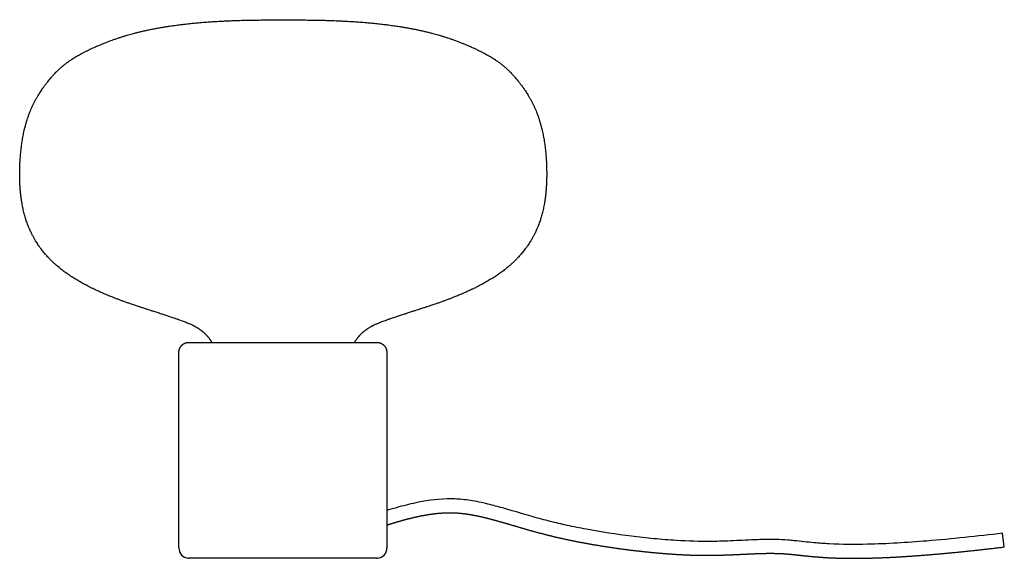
# Model space of a CAD drawing. Header units: millimetres. Extents: x 18.7 to 61.4, y 271.6 to 295.
import ezdxf

# ---------------------------------------------------------------- set-up
doc = ezdxf.new("R2010")
doc.units = ezdxf.units.MM
doc.header["$MEASUREMENT"] = 0
doc.layers.add('Default', color=7, linetype='Continuous', true_color=0x000000)
doc.layers.add('Make2D$visible$lines', color=7, linetype='Continuous', true_color=0x000000)

msp = doc.modelspace()

# ---------------------------------------------------------------- linework, layer by layer
at = {"layer": 'Default'}
for p, q in [((25.963, 280.966), (34.201, 280.966)), ((25.574, 272.059), (25.574, 280.521)), ((34.59, 280.521), (34.59, 272.059))]:
    msp.add_line(p, q, dxfattribs=at)
for centre, start, end in [((26.004, 272.044), 177.9575, 267.8003), ((34.16, 272.044), 272.1997, 2.0425)]:
    msp.add_arc(centre, 0.43, start, end, dxfattribs=at)
for points in [[(27.015, 280.943), (27.004, 280.971), (26.995, 280.987), (26.987, 281.001), (26.969, 281.03), (26.961, 281.044), (26.943, 281.072), (26.924, 281.099), (26.905, 281.126), (26.886, 281.152), (26.876, 281.164), (26.856, 281.19), (26.846, 281.202), (26.825, 281.227), (26.818, 281.235), (26.804, 281.251), (26.789, 281.267), (26.775, 281.282), (26.753, 281.305), (26.739, 281.319), (26.731, 281.327), (26.708, 281.349), (26.693, 281.363), (26.669, 281.384), (26.637, 281.411), (26.621, 281.425), (26.6, 281.441), (26.571, 281.464), (26.55, 281.48), (26.529, 281.495), (26.499, 281.516), (26.478, 281.531), (26.468, 281.538), (26.446, 281.552), (26.424, 281.566), (26.414, 281.573), (26.37, 281.599), (26.358, 281.606), (26.302, 281.638), (26.279, 281.651), (26.256, 281.663), (26.244, 281.669), (26.198, 281.693), (26.186, 281.699), (26.139, 281.722), (26.071, 281.753), (26.016, 281.777), (25.982, 281.792), (25.917, 281.819), (25.818, 281.858), (25.746, 281.886), (25.619, 281.931), (25.493, 281.976), (25.476, 281.982), (25.262, 282.053), (25.094, 282.108), (25.031, 282.128), (24.945, 282.157), (24.772, 282.213), (24.587, 282.274), (24.408, 282.332), (24.303, 282.367), (24.224, 282.393), (24.093, 282.435), (23.94, 282.486), (23.829, 282.522), (23.697, 282.565), (23.618, 282.592), (23.519, 282.627), (23.425, 282.659), (23.257, 282.717), (23.128, 282.762), (23.003, 282.809), (22.859, 282.862), (22.741, 282.909), (22.603, 282.963), (22.357, 283.066), (22.143, 283.16), (22.122, 283.169), (21.905, 283.271), (21.898, 283.274), (21.795, 283.326), (21.684, 283.38), (21.585, 283.432), (21.487, 283.484), (21.386, 283.54), (21.292, 283.592), (21.196, 283.649), (21.106, 283.702), (21.014, 283.76), (20.929, 283.813), (20.922, 283.817), (20.841, 283.872), (20.759, 283.927), (20.675, 283.987), (20.591, 284.048), (20.519, 284.102), (20.402, 284.196), (20.436, 284.167), (20.328, 284.257), (20.255, 284.32), (20.217, 284.354), (20.152, 284.414), (20.115, 284.449), (20.078, 284.484), (20.01, 284.551), (19.979, 284.583), (19.879, 284.689), (19.82, 284.755), (19.787, 284.793), (19.725, 284.866), (19.665, 284.941), (19.606, 285.017), (19.549, 285.094), (19.519, 285.135), (19.468, 285.21), (19.415, 285.291), (19.36, 285.379), (19.337, 285.418), (19.288, 285.504), (19.217, 285.636), (19.172, 285.725), (19.089, 285.908), (19.05, 286.002), (19.013, 286.098), (18.978, 286.196), (18.945, 286.295), (18.929, 286.346), (18.899, 286.448), (18.871, 286.552), (18.844, 286.658), (18.82, 286.766), (18.797, 286.876), (18.776, 286.988), (18.749, 287.159), (18.742, 287.209), (18.741, 287.218), (18.739, 287.228), (18.738, 287.236), (18.737, 287.243), (18.736, 287.252), (18.734, 287.265), (18.733, 287.276), (18.731, 287.29), (18.73, 287.299), (18.729, 287.312), (18.727, 287.323), (18.726, 287.336), (18.722, 287.368), (18.719, 287.395), (18.715, 287.431), (18.713, 287.456), (18.71, 287.484), (18.707, 287.517), (18.704, 287.555), (18.703, 287.57), (18.7, 287.606), (18.698, 287.641), (18.695, 287.676), (18.693, 287.702), (18.69, 287.738), (18.688, 287.766), (18.685, 287.841), (18.683, 287.893), (18.68, 287.962), (18.679, 287.993), (18.678, 288.021), (18.677, 288.08), (18.677, 288.107), (18.676, 288.131), (18.676, 288.151), (18.676, 288.185), (18.675, 288.218), (18.675, 288.245), (18.674, 288.281), (18.675, 288.34), (18.676, 288.369), (18.676, 288.411), (18.678, 288.542), (18.684, 288.673), (18.686, 288.737), (18.689, 288.803), (18.698, 288.932), (18.707, 289.062), (18.719, 289.188), (18.731, 289.315), (18.747, 289.438), (18.762, 289.561), (18.781, 289.679), (18.799, 289.798), (18.842, 290.026), (18.906, 290.298), (18.934, 290.404), (18.979, 290.559), (19.011, 290.659), (19.062, 290.807), (19.117, 290.952), (19.157, 291.05), (19.217, 291.186), (19.283, 291.324), (19.328, 291.412), (19.398, 291.539), (19.446, 291.624), (19.472, 291.668), (19.523, 291.751), (19.571, 291.827), (19.623, 291.906), (19.73, 292.059), (19.787, 292.135), (19.897, 292.278), (19.951, 292.345), (20.01, 292.413), (20.064, 292.477), (20.068, 292.482), (20.177, 292.602), (20.239, 292.667), (20.35, 292.777), (20.442, 292.862), (20.538, 292.945), (20.631, 293.021), (20.734, 293.099), (20.836, 293.172), (20.942, 293.244), (21.019, 293.293), (21.062, 293.319), (21.185, 293.392), (21.266, 293.439), (21.358, 293.489), (21.451, 293.539), (21.543, 293.585), (21.737, 293.68), (21.841, 293.728), (22.064, 293.827), (22.282, 293.917), (22.385, 293.957), (22.722, 294.084), (22.856, 294.13), (22.963, 294.167), (23.102, 294.212), (23.215, 294.248), (23.361, 294.291), (23.633, 294.366), (23.762, 294.401), (23.924, 294.439), (24.086, 294.477), (24.235, 294.509), (24.436, 294.55), (24.585, 294.578), (24.782, 294.614), (24.947, 294.641), (25.111, 294.668), (25.338, 294.701), (25.596, 294.736), (25.784, 294.758), (26.04, 294.788), (26.256, 294.809), (26.473, 294.83), (26.785, 294.853), (27.037, 294.872), (27.154, 294.879), (27.285, 294.886), (27.52, 294.899), (27.671, 294.907), (27.941, 294.917), (28.163, 294.925), (28.385, 294.933), (29.018, 294.941), (29.251, 294.944), (29.557, 294.948), (29.736, 294.951), (29.869, 294.952), (30.096, 294.955)], [(30.096, 294.955), (30.324, 294.952), (30.457, 294.951), (30.636, 294.948), (30.942, 294.944), (31.175, 294.941), (31.808, 294.933), (32.03, 294.925), (32.252, 294.917), (32.522, 294.907), (32.673, 294.899), (32.908, 294.886), (33.039, 294.879), (33.156, 294.872), (33.408, 294.853), (33.72, 294.83), (33.936, 294.809), (34.153, 294.788), (34.409, 294.758), (34.597, 294.736), (34.855, 294.701), (35.082, 294.668), (35.246, 294.641), (35.411, 294.614), (35.608, 294.578), (35.757, 294.55), (35.957, 294.509), (36.107, 294.477), (36.269, 294.439), (36.431, 294.401), (36.559, 294.366), (36.832, 294.291), (36.978, 294.248), (37.091, 294.212), (37.23, 294.167), (37.337, 294.13), (37.471, 294.084), (37.808, 293.957), (37.911, 293.917), (38.129, 293.827), (38.352, 293.728), (38.456, 293.68), (38.65, 293.585), (38.742, 293.539), (38.834, 293.489), (38.927, 293.439), (39.008, 293.392), (39.131, 293.319), (39.174, 293.293), (39.251, 293.244), (39.357, 293.172), (39.459, 293.099), (39.562, 293.021), (39.655, 292.945), (39.751, 292.862), (39.843, 292.777), (39.954, 292.667), (40.016, 292.602), (40.125, 292.482), (40.129, 292.477), (40.183, 292.413), (40.242, 292.345), (40.295, 292.278), (40.406, 292.135), (40.463, 292.059), (40.57, 291.906), (40.622, 291.827), (40.67, 291.751), (40.721, 291.668), (40.747, 291.624), (40.795, 291.539), (40.865, 291.412), (40.91, 291.324), (40.975, 291.186), (41.036, 291.05), (41.076, 290.952), (41.131, 290.807), (41.182, 290.659), (41.214, 290.559), (41.259, 290.404), (41.287, 290.298), (41.35, 290.026), (41.394, 289.798), (41.412, 289.679), (41.431, 289.561), (41.446, 289.438), (41.462, 289.315), (41.474, 289.188), (41.486, 289.062), (41.495, 288.932), (41.504, 288.803), (41.506, 288.737), (41.509, 288.673), (41.515, 288.542), (41.517, 288.411), (41.517, 288.369), (41.518, 288.34), (41.518, 288.281), (41.518, 288.245), (41.518, 288.218), (41.517, 288.185), (41.517, 288.151), (41.517, 288.131), (41.516, 288.107), (41.516, 288.08), (41.515, 288.021), (41.514, 287.993), (41.513, 287.962), (41.51, 287.893), (41.508, 287.841), (41.504, 287.766), (41.502, 287.738), (41.5, 287.702), (41.498, 287.676), (41.495, 287.641), (41.493, 287.606), (41.49, 287.57), (41.489, 287.555), (41.486, 287.517), (41.483, 287.484), (41.48, 287.456), (41.478, 287.431), (41.474, 287.395), (41.471, 287.368), (41.467, 287.336), (41.466, 287.323), (41.464, 287.312), (41.463, 287.299), (41.462, 287.29), (41.46, 287.276), (41.459, 287.265), (41.457, 287.252), (41.456, 287.243), (41.455, 287.236), (41.454, 287.228), (41.452, 287.218), (41.451, 287.209), (41.444, 287.159), (41.417, 286.988), (41.396, 286.876), (41.373, 286.766), (41.349, 286.658), (41.322, 286.552), (41.294, 286.448), (41.263, 286.346), (41.248, 286.295), (41.215, 286.196), (41.18, 286.098), (41.143, 286.002), (41.104, 285.908), (41.021, 285.725), (40.976, 285.636), (40.905, 285.504), (40.856, 285.418), (40.833, 285.379), (40.778, 285.291), (40.725, 285.21), (40.674, 285.135), (40.644, 285.094), (40.587, 285.017), (40.528, 284.941), (40.468, 284.866), (40.406, 284.793), (40.373, 284.755), (40.314, 284.689), (40.213, 284.583), (40.183, 284.551), (40.115, 284.484), (40.078, 284.449), (40.041, 284.414), (39.976, 284.354), (39.938, 284.32), (39.865, 284.257), (39.756, 284.167), (39.791, 284.196), (39.674, 284.102), (39.602, 284.048), (39.518, 283.987), (39.434, 283.927), (39.352, 283.872), (39.271, 283.817), (39.264, 283.813), (39.179, 283.76), (39.087, 283.702), (38.997, 283.649), (38.901, 283.592), (38.807, 283.54), (38.706, 283.484), (38.607, 283.432), (38.509, 283.38), (38.398, 283.326), (38.295, 283.274), (38.288, 283.271), (38.07, 283.169), (38.05, 283.16), (37.836, 283.066), (37.59, 282.963), (37.452, 282.909), (37.333, 282.862), (37.189, 282.809), (37.065, 282.762), (36.936, 282.717), (36.768, 282.659), (36.674, 282.627), (36.574, 282.592), (36.496, 282.565), (36.364, 282.522), (36.253, 282.486), (36.1, 282.435), (35.969, 282.393), (35.89, 282.367), (35.785, 282.332), (35.606, 282.274), (35.421, 282.213), (35.248, 282.157), (35.162, 282.128), (35.099, 282.108), (34.931, 282.053), (34.716, 281.982), (34.7, 281.976), (34.574, 281.931), (34.447, 281.886), (34.374, 281.858), (34.276, 281.819), (34.211, 281.792), (34.176, 281.777), (34.122, 281.753), (34.054, 281.722), (34.007, 281.699), (33.995, 281.693), (33.949, 281.669), (33.936, 281.663), (33.914, 281.651), (33.891, 281.638), (33.834, 281.606), (33.823, 281.599), (33.779, 281.573), (33.769, 281.566), (33.747, 281.552), (33.725, 281.538), (33.715, 281.531), (33.694, 281.516), (33.663, 281.495), (33.643, 281.48), (33.622, 281.464), (33.592, 281.441), (33.572, 281.425), (33.556, 281.411), (33.524, 281.384), (33.5, 281.363), (33.485, 281.349), (33.462, 281.327), (33.454, 281.319), (33.44, 281.305), (33.418, 281.282), (33.404, 281.267), (33.389, 281.251), (33.375, 281.235), (33.368, 281.227), (33.347, 281.202), (33.337, 281.19), (33.317, 281.164), (33.307, 281.152), (33.288, 281.126), (33.269, 281.099), (33.25, 281.072), (33.232, 281.044), (33.224, 281.03), (33.206, 281.001), (33.198, 280.987), (33.189, 280.971), (33.178, 280.943)]]:
    msp.add_open_spline(points, degree=3, dxfattribs=at)
for points, weights, knots in [([(25.574, 280.521), (25.573, 280.702), (25.695, 280.836), (25.803, 280.954), (25.963, 280.966)], [1, 0.93145961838, 1, 0.928492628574, 1], [40.063239, 40.063239, 40.063239, 40.408583, 40.408583, 40.7134034, 40.7134034, 40.7134034]), ([(34.201, 280.966), (34.361, 280.954), (34.469, 280.836), (34.591, 280.702), (34.59, 280.521)], [1, 0.928492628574, 1, 0.93145961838, 1], [48.9511838, 48.9511838, 48.9511838, 49.2560041, 49.2560041, 49.6013482, 49.6013482, 49.6013482]), ([(34.176, 271.614), (33.935, 271.614), (30.082, 271.614), (26.229, 271.614), (25.988, 271.614)], [0.977231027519, 0.72825753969, 1, 0.728257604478, 0.999999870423], [58.738238, 58.738238, 58.738238, 60.295468, 60.295468, 61.852698, 61.852698, 61.852698])]:
    msp.add_rational_spline(points, weights, degree=2, knots=knots, dxfattribs=at)
at = {"layer": 'Make2D$visible$lines'}
msp.add_line((61.354, 272.102), (61.282, 272.697), dxfattribs=at)
msp.add_open_spline([(61.282, 272.697), (60.187, 272.567), (58.236, 272.359), (55.726, 272.202), (54.096, 272.209), (53.037, 272.284), (52.447, 272.356), (51.889, 272.41), (51.395, 272.432), (50.864, 272.426), (50.169, 272.398), (49.468, 272.36), (48.383, 272.331), (47.318, 272.363), (46.164, 272.457), (44.859, 272.602), (43.603, 272.794), (42.433, 273.027), (41.788, 273.178), (41.299, 273.307), (40.566, 273.509), (39.739, 273.764), (38.89, 273.986), (38.41, 274.085), (38.037, 274.142), (37.701, 274.177), (37, 274.203), (36.134, 274.098), (35.239, 273.875), (34.789, 273.744), (34.615, 273.691), (34.59, 273.683)], degree=3, knots=[360.109909, 360.109909, 360.109909, 360.109909, 393.212866, 418.970408, 435.517206, 442.076088, 450.818478, 453.322012, 458.891932, 465.672394, 469.235488, 479.745055, 486.741422, 501.805879, 511.665935, 521.478891, 541.210083, 549.754942, 557.273453, 561.085928, 564.906892, 580.097714, 587.029082, 591.239683, 594.786757, 598.35154, 601.384604, 615.790187, 624.39038, 629.049043, 629.846304, 629.846304, 629.846304, 629.846304], dxfattribs=at)
for points, weights, knots in [([(34.59, 273.055), (34.673, 273.081), (34.756, 273.107), (34.84, 273.132), (35.127, 273.22), (35.416, 273.3), (35.708, 273.371), (36.004, 273.443), (36.305, 273.499), (36.607, 273.539), (36.906, 273.579), (37.206, 273.593), (37.506, 273.583), (37.811, 273.571), (38.115, 273.529), (38.42, 273.469), (38.749, 273.404), (39.08, 273.318), (39.412, 273.224), (39.779, 273.122), (40.147, 273.011), (40.519, 272.903), (40.935, 272.782), (41.354, 272.67), (41.774, 272.567), (42.247, 272.453), (42.722, 272.354), (43.2, 272.267), (43.709, 272.175), (44.22, 272.094), (44.733, 272.024), (45.24, 271.955), (45.749, 271.898), (46.259, 271.851), (46.731, 271.806), (47.204, 271.775), (47.678, 271.756), (48.085, 271.741), (48.494, 271.738), (48.902, 271.746), (49.293, 271.756), (49.685, 271.771), (50.076, 271.791), (50.411, 271.807), (50.744, 271.823), (51.071, 271.827), (51.363, 271.831), (51.654, 271.823), (51.945, 271.8), (52.104, 271.787), (52.263, 271.771), (52.421, 271.753)], [1, 1, 1, 1, 0.999711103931, 0.999711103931, 1, 0.999013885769, 0.999013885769, 1, 0.997726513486, 0.997726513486, 1, 1, 1, 1, 1, 1, 1, 1, 1, 1, 0.999842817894, 0.999842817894, 1, 0.999729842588, 0.999729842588, 1, 0.99982660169, 0.99982660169, 1, 0.999842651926, 0.999842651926, 1, 0.999754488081, 0.999754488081, 1, 0.999727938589, 0.999727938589, 1, 0.999934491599, 0.999934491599, 1, 1, 1, 1, 0.999310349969, 0.999310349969, 1, 0.999923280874, 0.999923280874, 1], [83.569201, 83.569201, 83.569201, 83.569201, 86.205944, 86.205944, 86.205944, 95.208056, 95.208056, 95.208056, 104.36811, 104.36811, 104.36811, 113.3795, 113.3795, 113.3795, 122.602464, 122.602464, 122.602464, 132.825412, 132.825412, 132.825412, 144.359224, 144.359224, 144.359224, 157.349895, 157.349895, 157.349895, 171.925286, 171.925286, 171.925286, 187.441577, 187.441577, 187.441577, 202.8032, 202.8032, 202.8032, 217.023263, 217.023263, 217.023263, 229.266244, 229.266244, 229.266244, 241.023068, 241.023068, 241.023068, 250.978912, 250.978912, 250.978912, 259.722985, 259.722985, 259.722985, 264.507594, 264.507594, 264.507594, 264.507594]), ([(52.421, 271.753), (52.632, 271.729), (52.844, 271.707), (53.055, 271.687), (53.293, 271.665), (53.53, 271.648), (53.768, 271.636), (54.071, 271.621), (54.374, 271.613), (54.677, 271.611), (55.064, 271.61), (55.45, 271.616), (55.837, 271.63), (56.326, 271.647), (56.815, 271.673), (57.304, 271.707), (57.916, 271.75), (58.527, 271.801), (59.137, 271.86), (59.877, 271.933), (60.616, 272.013), (61.354, 272.102)], [1, 0.999970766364, 0.999970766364, 1, 0.99986063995, 0.99986063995, 1, 0.999834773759, 0.999834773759, 1, 0.999863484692, 0.999863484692, 1, 0.9999034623, 0.9999034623, 1, 0.999935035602, 0.999935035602, 1, 0.999958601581, 0.999958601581, 1], [264.507594, 264.507594, 264.507594, 264.507594, 270.884376, 270.884376, 270.884376, 278.032925, 278.032925, 278.032925, 287.125263, 287.125263, 287.125263, 298.7235, 298.7235, 298.7235, 313.419673, 313.419673, 313.419673, 331.811937, 331.811937, 331.811937, 354.109909, 354.109909, 354.109909, 354.109909])]:
    msp.add_rational_spline(points, weights, degree=3, knots=knots, dxfattribs=at)

doc.saveas('drawing.dxf')
